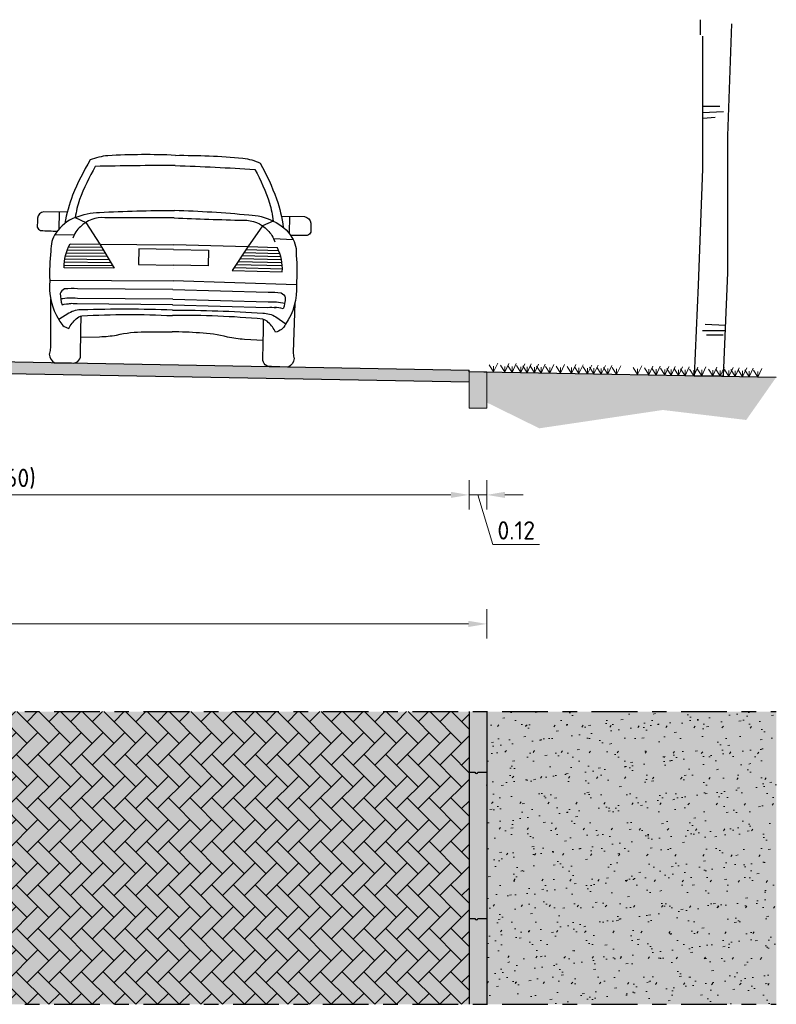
# Model space of a CAD drawing. Header units: metres. Extents: x 104013 to 108981, y 427946 to 428479.
# Tile 238 of 256: x 108872.43 to 108877.6, y 428247.61 to 428254.34. Entities that reach past the tile are written whole.
import ezdxf

# ---------------------------------------------------------------- set-up
doc = ezdxf.new("R2010")
doc.units = ezdxf.units.M
doc.linetypes.add('CENTER', pattern=[2, 1.25, -0.25, 0.25, -0.25])
doc.linetypes.add('XX-AFBREEK', pattern=[7, 4, -1, 1, -1])
doc.layers.get('DefPoints').update_dxf_attribs({"color": 211, "lineweight": 18})
for name, color, linetype, lineweight in [('N-WE-GR-BOOM-SD', 90, 'Continuous', 25), ('N-WE-GR-GRAS-AD-50', 62, 'Continuous', 18), ('N-WE-VH-KANTOPSLUITING_ELEMENT_INRITBAND-SD', 252, 'Continuous', 25), ('N-WE-VH-KANTVERHARDING-M', 7, 'Continuous', 18), ('N-WE-VH-VERHARDING-GD', 7, 'Continuous', 25), ('N-WE-VH-VERHARDING_BETONSTRAATSTEEN-AD-50', 252, 'Continuous', 18), ('N-XX-VH-KANTOPSLUITING_OPSLUITBAND-SD', 150, 'Continuous', 0), ('X-XX-AL-AANKLEDING-SD', 251, 'Continuous', 25), ('X-XX-AL-AFBREEKLIJN-GD', 7, 'XX-AFBREEK', 25)]:
    doc.layers.add(name, color=color, linetype=linetype, lineweight=lineweight)
doc.layers.add('N-WE-GR-GRAS_GAZON-V', color=7, linetype='Continuous', lineweight=18, true_color=0xdbffb8)
doc.layers.add('N-WE-VH-VERHARDING-AP_PLEIN', color=7, linetype='Continuous', true_color=0x7f6f3f)
doc.styles.add('NLCS-ISO-M50-T25', font='NLCS-ISO.ttf', dxfattribs={"height": 0.125})
doc.dimstyles.new('NLCS-M50-T25-PIJL_l2_h1', dxfattribs={"dimscale": 0.05, "dimtxt": 2.5, "dimasz": 2.5, "dimexe": 2, "dimexo": 2, "dimgap": 0.7, "dimtad": 1, "dimzin": 0, "dimdsep": 46, "dimtxsty": 'NLCS-ISO-M50-T25', "dimcen": 2.5, "dimdle": 2, "dimclrd": 256, "dimclre": 256, "dimclrt": 256, "dimadec": 1, "dimazin": 0, "dimtfac": 1, "dimtofl": 0, "dimtmove": 1, "dimatfit": 0, "dimfxl": 2, "dimfxlon": 1, "dimtfillclr": 256, "dimtolj": 1, "dimtzin": 0, "dimlwd": 18, "dimlwe": 18, "dimarcsym": 0})

# ---------------------------------------------------------------- blocks, each defined once
blk = doc.blocks.new('*D2865')
at = {"layer": 'DefPoints', "color": 0, "transparency": 16777216}
for p in [(108868.5034482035, 428252.0722474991), (108875.503633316, 428251.6975896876), (108875.503633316, 428251.0929020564)]:
    blk.add_point(p, dxfattribs=at)
at = {"layer": 'N-WE-VH-KANTVERHARDING-M', "lineweight": 18, "transparency": 16777216}
for p, q in [((108868.5034482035, 428251.1929020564), (108868.5034482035, 428250.9929020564)), ((108875.503633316, 428251.1929020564), (108875.503633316, 428250.9929020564)), ((108868.6284482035, 428251.0929020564), (108875.378633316, 428251.0929020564))]:
    blk.add_line(p, q, dxfattribs=at)
at = {"layer": 'N-WE-VH-KANTVERHARDING-M', "transparency": 16777216}
for points in [[(108868.6284482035, 428251.1137353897), (108868.6284482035, 428251.0720687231), (108868.5034482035, 428251.0929020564)], [(108875.378633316, 428251.1137353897), (108875.378633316, 428251.0720687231), (108875.503633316, 428251.0929020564)]]:
    blk.add_solid(points, dxfattribs=at)
at = {"layer": 'N-WE-VH-KANTVERHARDING-M', "transparency": 16777216, "insert": (108872.0035407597, 428251.2029020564), "char_height": 0.125, "attachment_point": 5, "style": 'NLCS-ISO-M50-T25'}
blk.add_mtext('\\A1;var. (min. 4.60)', dxfattribs=at)
blk = doc.blocks.new('*D2866')
at = {"layer": 'DefPoints', "color": 0, "transparency": 16777216}
for p in [(108875.503633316, 428251.6875896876), (108875.6236333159, 428251.6784433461), (108875.6236333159, 428251.0929020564)]:
    blk.add_point(p, dxfattribs=at)
at = {"layer": 'N-WE-VH-KANTVERHARDING-M', "lineweight": 18, "transparency": 16777216}
for p, q in [((108875.503633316, 428251.1929020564), (108875.503633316, 428250.9929020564)), ((108875.6236333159, 428251.1929020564), (108875.6236333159, 428250.9929020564)), ((108875.378633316, 428251.0929020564), (108875.253633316, 428251.0929020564)), ((108875.503633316, 428251.0929020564), (108875.6236333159, 428251.0929020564)), ((108875.563633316, 428251.0929020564), (108875.665633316, 428250.7529020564)), ((108875.7486333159, 428251.0929020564), (108875.8736333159, 428251.0929020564)), ((108875.665633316, 428250.7529020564), (108875.985633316, 428250.7529020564))]:
    blk.add_line(p, q, dxfattribs=at)
at = {"layer": 'N-WE-VH-KANTVERHARDING-M', "transparency": 16777216}
for points in [[(108875.378633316, 428251.1137353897), (108875.378633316, 428251.0720687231), (108875.503633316, 428251.0929020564)], [(108875.7486333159, 428251.1137353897), (108875.7486333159, 428251.0720687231), (108875.6236333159, 428251.0929020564)]]:
    blk.add_solid(points, dxfattribs=at)
at = {"layer": 'N-WE-VH-KANTVERHARDING-M', "transparency": 16777216, "insert": (108875.825633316, 428250.8504020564), "char_height": 0.125, "attachment_point": 5, "style": 'NLCS-ISO-M50-T25'}
blk.add_mtext('\\A1;0.12', dxfattribs=at)
blk = doc.blocks.new('gras')
for points in [[(0, 0), (-0.03021695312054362, 0.04730042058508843)], [(0, 0), (0.02815248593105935, 0.05991283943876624)], [(0, 0), (0, 0.03941856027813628)]]:
    blk.add_lwpolyline(points)
blk = doc.blocks.new('SGR-BOOM_S02_G_ZIJ-D')
at = {"ltscale": 0.1}
blk.add_line((-0.1242285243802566, 0), (0.1242285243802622, 0), dxfattribs=at)
at = {"flags": 128}
for points in [[(-0.06901746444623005, 2.9121882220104), (-0.06901746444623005, 3.041191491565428)], [(0.1946584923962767, 3.006568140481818), (0.1593375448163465, 2.049730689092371), (0.1593375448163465, 0.8806117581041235), (0.1242285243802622, 0)], [(-0.05320780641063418, 2.900203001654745), (-0.05320780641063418, 1.766539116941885), (-0.08914841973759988, 0.7742466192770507), (-0.1242285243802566, 0)], [(-0.04701114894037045, 2.303750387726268), (0.09489230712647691, 2.303750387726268)], [(-0.05444713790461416, 2.24854822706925), (0.1258755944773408, 2.25662659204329)], [(-0.04701114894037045, 2.201424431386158), (0.05523369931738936, 2.209502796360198)], [(-0.030899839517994, 0.4416872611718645), (0.1419869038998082, 0.4336088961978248)], [(-0.05444713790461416, 0.3864851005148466), (0.1419869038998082, 0.3864851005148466)], [(-0.01788685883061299, 0.3492348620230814), (0.1240165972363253, 0.3492348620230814)]]:
    blk.add_lwpolyline(points, dxfattribs=at)
blk = doc.blocks.new('*D2868')
at = {"layer": 'DefPoints', "color": 0, "transparency": 16777216}
for p in [(108875.6236333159, 428251.6875896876), (108867.3036489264, 428250.9570431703), (108875.6236333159, 428250.2115021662)]:
    blk.add_point(p, dxfattribs=at)
at = {"layer": 'N-WE-VH-KANTVERHARDING-M', "lineweight": 18, "transparency": 16777216}
for p, q in [((108867.3036489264, 428250.3115021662), (108867.3036489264, 428250.1115021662)), ((108875.6236333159, 428250.3115021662), (108875.6236333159, 428250.1115021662)), ((108867.4286489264, 428250.2115021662), (108875.4986333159, 428250.2115021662))]:
    blk.add_line(p, q, dxfattribs=at)
at = {"layer": 'N-WE-VH-KANTVERHARDING-M', "transparency": 16777216}
for points in [[(108867.4286489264, 428250.2323354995), (108867.4286489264, 428250.1906688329), (108867.3036489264, 428250.2115021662)], [(108875.4986333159, 428250.2323354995), (108875.4986333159, 428250.1906688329), (108875.6236333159, 428250.2115021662)]]:
    blk.add_solid(points, dxfattribs=at)
at = {"layer": 'N-WE-VH-KANTVERHARDING-M', "transparency": 16777216, "insert": (108871.4636411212, 428250.3215021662), "char_height": 0.125, "attachment_point": 5, "style": 'NLCS-ISO-M50-T25'}
blk.add_mtext('\\A1;var. (min. 6.00)', dxfattribs=at)
blk = doc.blocks.new('SAL-AANKLEDING_AUTO2_ACHTERAANZICHT-D')
for points in [[(4.440892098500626e-16, 1.430253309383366, 0.02613860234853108), (-0.4616485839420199, 1.419021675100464, 0.07661489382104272), (-0.5813669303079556, 1.388175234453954, 0.03666797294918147), (-0.6969704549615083, 1.145604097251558, 0.04913597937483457), (-0.7464483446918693, 0.9515987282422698, 2.196377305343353)], [(4.440892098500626e-16, 1.430253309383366, -0.02613860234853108), (0.4616485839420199, 1.419021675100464, -0.07661489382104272), (0.5813669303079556, 1.388175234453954, -0.03666797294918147), (0.6969704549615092, 1.145604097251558, -0.04913597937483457), (0.7464483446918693, 0.9515987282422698, -2.196377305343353)], [(-5.589400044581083e-06, 1.360676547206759, 0.005851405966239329), (-0.545667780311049, 1.344526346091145, 0.04085810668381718), (-0.6501764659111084, 1.115670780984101, 0.0349975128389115), (-0.6766741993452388, 0.9930433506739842, -0.1007371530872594), (-0.5105591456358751, 1.030315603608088, -0.01752609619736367), (-3.034991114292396e-05, 1.052458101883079, 0.2892893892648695)], [(5.589400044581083e-06, 1.360676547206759, -0.005851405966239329), (0.5456677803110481, 1.344526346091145, -0.04085810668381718), (0.6501764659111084, 1.115670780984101, -0.0349975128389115), (0.6766741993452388, 0.9930433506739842, 0.1007371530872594), (0.5105591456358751, 1.030315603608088, 0.01752609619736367), (3.034991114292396e-05, 1.052458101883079, -0.2892893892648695)], [(-0.7315395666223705, 1.029056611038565), (-0.8907814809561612, 1.027783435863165, 0.3476511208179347), (-0.9348137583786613, 0.9831402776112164, -0.01669251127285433), (-0.9350017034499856, 0.9225175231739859, 0.2222222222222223), (-0.9113959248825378, 0.9002189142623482, 0.01535152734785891), (-0.7971221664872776, 0.898170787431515, -1.76727317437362)], [(0.7315395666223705, 1.029056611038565), (0.8907814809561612, 1.027783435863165, -0.3476511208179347), (0.9348137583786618, 0.9831402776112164, 0.01669251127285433), (0.9350017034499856, 0.9225175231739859, -0.2222222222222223), (0.9113959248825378, 0.9002189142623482, -0.01535152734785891), (0.7971221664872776, 0.898170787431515, 1.76727317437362)], [(-0.6766741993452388, 0.9930433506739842, 0.1536036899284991), (-0.8063094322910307, 0.884707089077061, 0.1756729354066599), (-0.8378713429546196, 0.7606592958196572, 0.04629192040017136), (-0.8430091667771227, 0.5601565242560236, 0.1693775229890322), (-0.7740873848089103, 0.2909360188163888, 0.2362105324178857), (-0.7061289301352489, 0.2348061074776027, -0.1175878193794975), (-0.656320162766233, 0.3006703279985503, -0.1523203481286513), (-0.6186474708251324, 0.3221615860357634, -0.02787636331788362), (-8.798739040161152e-05, 0.3349876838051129, 3.882497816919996)], [(-3.429406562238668e-05, 1.00336133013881, -0.004258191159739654), (-0.4731833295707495, 0.9950094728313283, 0.2228598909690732), (-0.6398109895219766, 0.9309233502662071, 0.1396139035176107), (-0.6898579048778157, 0.8510146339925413, 2.585177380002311)], [(3.429406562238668e-05, 1.00336133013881, 0.004258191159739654), (0.4731833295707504, 0.9950094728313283, -0.2228598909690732), (0.6398109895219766, 0.9309233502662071, -0.1396139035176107), (0.6898579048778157, 0.8510146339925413, -2.585177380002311)], [(0.6766741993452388, 0.9930433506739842, -0.1536036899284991), (0.8063094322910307, 0.884707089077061, -0.1756729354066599), (0.8378713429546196, 0.7606592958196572, -0.04629192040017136), (0.8430091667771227, 0.5601565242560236, -0.1693775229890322), (0.7740873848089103, 0.2909360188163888, -0.2362105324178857), (0.7061289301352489, 0.2348061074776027, 0.1175878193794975), (0.656320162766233, 0.3006703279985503, 0.1523203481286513), (0.6186474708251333, 0.3221615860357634, 0.02787636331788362), (8.798739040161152e-05, 0.3349876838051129, -3.882497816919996)], [(-0.5056978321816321, 0.8147836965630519), (-0.4034306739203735, 0.6517955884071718), (-0.7453448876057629, 0.6484400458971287, -0.1358112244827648), (-0.7085329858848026, 0.812198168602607), (-0.5056978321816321, 0.8147836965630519)], [(0.5056978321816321, 0.8147836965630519), (0.4034306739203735, 0.6517955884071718), (0.7453448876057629, 0.6484400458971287, 0.1358112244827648), (0.7085329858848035, 0.812198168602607), (0.5056978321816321, 0.8147836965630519)], [(-0.7406856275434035, 0.5036530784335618, 0.2365543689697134), (-0.7690086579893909, 0.4711179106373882, 0.08143002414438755), (-0.7558164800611, 0.3948134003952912, -0.07099198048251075), (-0.6954821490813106, 0.4041644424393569, -0.006008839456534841)], [(-7.807566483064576e-05, 0.5125213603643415), (-0.6516970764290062, 0.5061791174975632, 0.0475829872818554), (-0.7406856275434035, 0.5036530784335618, 0.7309953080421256)], [(7.807566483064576e-05, 0.5125213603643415), (0.6516970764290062, 0.5061791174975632, -0.0475829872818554), (0.7406856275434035, 0.5036530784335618, -0.7309953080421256)], [(0.7406856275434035, 0.5036530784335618, -0.2365543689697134), (0.7690086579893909, 0.4711179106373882, -0.08143002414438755), (0.7558164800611, 0.3948134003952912, 0.07099198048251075), (0.6954821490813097, 0.4041644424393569, 0.006008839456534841)], [(-0.8348454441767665, 0.4344694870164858), (-0.8302482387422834, 0.1000278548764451, -0.2484929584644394)], [(-7.807566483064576e-05, 0.4475381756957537), (-0.6516970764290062, 0.4411959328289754, 0.06139574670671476), (-0.7662126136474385, 0.4347853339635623, 0.7309953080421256)], [(-7.807566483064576e-05, 0.4096313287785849), (-0.6516970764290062, 0.4032890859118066, 0.02966404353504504), (-0.7072716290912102, 0.4037006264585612, 0.7309953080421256)], [(8.21126252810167e-05, 0.4081166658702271, 3.568422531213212e-05), (-0.001031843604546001, 0.4080818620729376, 2.482915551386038)], [(-8.21126252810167e-05, 0.4081166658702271, -3.568422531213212e-05), (0.001031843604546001, 0.4080818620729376, -2.482915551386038)], [(7.807566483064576e-05, 0.4475381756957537), (0.6516970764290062, 0.4411959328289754, -0.06139574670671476), (0.7662126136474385, 0.4347853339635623, -0.7309953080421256)], [(7.807566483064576e-05, 0.4096313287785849), (0.6516970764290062, 0.4032890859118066, -0.02966404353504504), (0.7072716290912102, 0.4037006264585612, -0.7309953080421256)], [(0.8348454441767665, 0.4344694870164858), (0.8302482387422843, 0.1000278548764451, 0.2484929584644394)], [(-8.490331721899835e-05, 0.3733781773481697, 0.01620402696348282), (-0.6172591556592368, 0.3630381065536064, 0.1466534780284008), (-0.7078130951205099, 0.3387648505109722), (-0.7760644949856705, 0.2939410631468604)], [(8.490331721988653e-05, 0.3733781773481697, -0.01620402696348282), (0.617259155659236, 0.3630381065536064, -0.1466534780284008), (0.7078130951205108, 0.3387648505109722), (0.7760644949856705, 0.2939410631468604)], [(-0.7995630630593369, -0.002029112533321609), (-0.6834906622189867, 0, 0.4732745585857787), (-0.6224076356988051, 0.0508713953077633, -0.007714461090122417), (-0.622987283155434, 0.3210680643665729, -0.6325902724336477)], [(0.7995630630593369, -0.002029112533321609), (0.6834906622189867, 0, -0.4732745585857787), (0.6224076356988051, 0.0508713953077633, 0.007714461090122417), (0.622987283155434, 0.3210680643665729, 0.6325902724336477)], [(-0.6237161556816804, 0.177099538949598), (-0.4947011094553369, 0.1821235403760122, 0.03752420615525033), (-0.3795930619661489, 0.1956105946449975, -0.05794033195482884), (-0.1869567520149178, 0.2202384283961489, -0.01919793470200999), (-9.693201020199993e-05, 0.2236451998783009, -1.799571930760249)], [(0.6237161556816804, 0.177099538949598), (0.4947011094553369, 0.1821235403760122, -0.03752420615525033), (0.3795930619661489, 0.1956105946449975, 0.05794033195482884), (0.1869567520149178, 0.2202384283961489, 0.01919793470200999), (9.693201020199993e-05, 0.2236451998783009, 1.799571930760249)], [(-0.8302482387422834, 0.1000278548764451, -0.06773080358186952), (-0.8349896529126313, 0.06383793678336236, 0.08953268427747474), (-0.836885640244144, 0.05696027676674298, 0.4116406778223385)], [(0.8302482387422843, 0.1000278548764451, 0.06773080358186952), (0.8349896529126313, 0.06383793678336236, -0.08953268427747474), (0.836885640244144, 0.05696027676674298, -0.4116406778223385)], [(-0.836885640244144, 0.05696027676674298, 0.2471577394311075), (-0.7995630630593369, -0.002029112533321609, 0.4179660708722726)], [(0.836885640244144, 0.05696027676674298, -0.2471577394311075), (0.7995630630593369, -0.002029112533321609, -0.4179660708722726)]]:
    blk.add_lwpolyline(points, format="xyb")
for points in [[(-0.7867506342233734, 1.028615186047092), (-0.7868711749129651, 0.911445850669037)], [(0.7867506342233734, 1.028615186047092), (0.786871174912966, 0.911445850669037)], [(-0.6766741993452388, 0.9930433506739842), (-0.6041270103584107, 0.960675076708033), (-0.5056978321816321, 0.8147836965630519), (-4.915868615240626e-05, 0.8183267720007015)], [(0.6766741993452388, 0.9930433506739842), (0.6041270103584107, 0.960675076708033), (0.5056978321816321, 0.8147836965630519), (4.915868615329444e-05, 0.8183267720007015)], [(-0.6807379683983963, 0.8754053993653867), (-0.814881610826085, 0.8708350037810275)], [(0.6807379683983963, 0.8754053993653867), (0.814881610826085, 0.8708350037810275)], [(-0.7336061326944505, 0.7502760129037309), (-0.4667570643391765, 0.7527219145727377)], [(-0.7268669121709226, 0.7710886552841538), (-0.4797027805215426, 0.7733541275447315)], [(-0.7184605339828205, 0.7919165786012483), (-0.4926484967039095, 0.7939863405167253)], [(-5.172680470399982e-05, 0.7863588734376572), (-0.2381625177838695, 0.7860315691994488), (-0.23835472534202, 0.6807432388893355)], [(5.172680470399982e-05, 0.7863588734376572), (0.2381625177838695, 0.7860315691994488), (0.23835472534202, 0.6807432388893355)], [(0.7336061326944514, 0.7502760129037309), (0.4667570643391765, 0.7527219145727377)], [(0.7268669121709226, 0.7710886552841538), (0.4797027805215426, 0.7733541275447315)], [(0.7184605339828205, 0.7919165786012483), (0.4926484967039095, 0.7939863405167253)], [(-0.7447948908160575, 0.6879208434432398), (-0.4279199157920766, 0.6908252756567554)], [(-0.742502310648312, 0.7086927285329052), (-0.4408656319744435, 0.7114574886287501)], [(-0.7387910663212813, 0.7294776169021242), (-0.4538113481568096, 0.7320897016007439)], [(-0.23835472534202, 0.6807432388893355), (-6.021289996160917e-05, 0.680724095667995)], [(0.23835472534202, 0.6807432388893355), (6.021289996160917e-05, 0.680724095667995)], [(0.7447948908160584, 0.6879208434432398), (0.4279199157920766, 0.6908252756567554)], [(0.742502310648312, 0.7086927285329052), (0.4408656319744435, 0.7114574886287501)], [(0.7387910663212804, 0.7294776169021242), (0.4538113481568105, 0.7320897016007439)], [(-0.7457023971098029, 0.6671616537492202), (-0.4149741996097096, 0.6701930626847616)], [(6.217739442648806e-05, 0.6562701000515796), (-0.0003451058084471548, 0.6562746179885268)], [(-6.217739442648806e-05, 0.6562701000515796), (0.0003451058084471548, 0.6562746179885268)], [(0.7457023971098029, 0.6671616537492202), (0.4149741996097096, 0.6701930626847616)], [(-0.8430595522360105, 0.5609125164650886), (-6.890018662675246e-05, 0.5725848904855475)], [(0.8430595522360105, 0.5609125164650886), (6.890018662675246e-05, 0.5725848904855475)]]:
    blk.add_lwpolyline(points)
blk = doc.blocks.new('opsluitband 12')
blk.add_hatch(color=253).paths.add_polyline_path([(-0.09999999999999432, -0.25), (0.02000000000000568, -0.25), (0.02000000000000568, 0), (-0.09999999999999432, 0)])
at = {"flags": 128}
blk.add_lwpolyline([(-0.09999999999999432, -0.25), (0.02000000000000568, -0.25), (0.02000000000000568, 0), (-0.09999999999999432, 0)], close=True, dxfattribs=at)

msp = doc.modelspace()

# ---------------------------------------------------------------- hatches: boundary and pattern name
at = {"layer": 'N-WE-GR-GRAS-AD-50'}
h = msp.add_hatch(dxfattribs=at)
h.set_pattern_fill('AGR-GRAS_GAZON', color=256, scale=0.1, pattern_type=2)
h.set_pattern_definition([(37.50000000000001, (106967.6978252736, 428505.659952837), (-0.006299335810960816, 0.1926823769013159), [0, -0.152, 0, -0.17, 0, -0.1625]), (7.499999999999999, (106967.6978252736, 428505.659952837), (0.1769776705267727, 0.282214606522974), [0, -0.082, 0, -0.137, 0, -0.0525]), (327.5, (106967.5748252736, 428505.659952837), (0.3114141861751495, 0.0005659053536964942), [0, -0.05, 0, -0.18, 0, -0.235]), (317.5, (106967.5748252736, 428505.659952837), (0.3006126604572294, 0.08776755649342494), [0, -0.025, 0, -0.118, 0, -0.135]), (51, (106967.4438252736, 428506.040952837), (-0.05040871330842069, 0.1757961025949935), [0.01499999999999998, -0.2095499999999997]), (10, (106967.4438252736, 428505.2789528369), (0.07728868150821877, 0.1657460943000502), [0.01499999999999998, -0.2095499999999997])])
h.paths.add_polyline_path([(108875.6236333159, 428249.6129919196), (108875.6236333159, 428247.6129919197), (108877.6032987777, 428247.6129919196), (108877.6032987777, 428249.6129919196)])
at = {"layer": 'N-WE-GR-GRAS_GAZON-V'}
h = msp.add_hatch(color=256, dxfattribs=at)
h.dxf.hatch_style = 1
h.paths.add_polyline_path([(108877.6032987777, 428251.8976160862), (108875.603633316, 428251.9341953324), (108875.603633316, 428251.7341953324), (108875.9832669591, 428251.5476390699), (108876.8276652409, 428251.6728527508), (108877.3977923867, 428251.604619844)])
h = msp.add_hatch(color=256, dxfattribs=at)
h.dxf.hatch_style = 1
h.paths.add_polyline_path([(108875.6236333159, 428249.6129919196), (108875.6236333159, 428247.6129919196), (108877.6032987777, 428247.6129919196), (108877.6032987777, 428249.6129919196)])
at = {"layer": 'N-WE-VH-KANTOPSLUITING_ELEMENT_INRITBAND-SD'}
h = msp.add_hatch(color=253, dxfattribs=at)
h.dxf.hatch_style = 1
h.paths.add_polyline_path([(108875.6236333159, 428247.6129919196), (108875.6236333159, 428249.6129919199), (108875.5036333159, 428249.6129919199), (108875.5036333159, 428247.6129919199)])
at = {"layer": 'N-WE-VH-VERHARDING-AP_PLEIN'}
h = msp.add_hatch(color=256, dxfattribs=at)
h.dxf.hatch_style = 1
h.paths.add_polyline_path([(108868.5034482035, 428252.0722474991), (108868.5019850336, 428251.9922608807), (108875.503633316, 428251.8641819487), (108875.503633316, 428251.9441953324)])
h = msp.add_hatch(color=256, dxfattribs=at)
h.dxf.hatch_style = 1
h.paths.add_polyline_path([(108868.5045980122, 428249.6129919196), (108868.5045980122, 428247.6129919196), (108875.5036333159, 428247.6129919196), (108875.5036333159, 428249.6129919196)])
at = {"layer": 'N-WE-VH-VERHARDING_BETONSTRAATSTEEN-AD-50'}
h = msp.add_hatch(dxfattribs=at)
h.set_pattern_fill('AVH-BSS_KEIFORMAAT_KEPER', color=256, angle=135, pattern_type=2)
h.set_pattern_definition([(135, (108870.2549486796, 428247.6129919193), (-0.148492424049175, 1.387778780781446e-17), [0.315, -0.105]), (45, (108870.1064562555, 428247.4644994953), (-0.148492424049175, 2.775557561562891e-17), [0.315, -0.105])])
h.paths.add_polyline_path([(108868.5045980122, 428249.6129919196), (108868.5045980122, 428247.6129919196), (108875.5036333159, 428247.6129919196), (108875.5036333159, 428249.6129919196)])

# ---------------------------------------------------------------- linework, layer by layer
at = {"layer": 'N-WE-VH-VERHARDING-GD', "flags": 128}
for points in [[(108867.3036489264, 428252.0941950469), (108875.503633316, 428251.9441953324)], [(108867.3021857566, 428252.0142084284), (108875.503633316, 428251.8641819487)], [(108875.503633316, 428251.9341953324), (108875.503633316, 428251.9441953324)], [(108875.603633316, 428251.9341953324), (108877.6032987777, 428251.8976160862)], [(108875.5036333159, 428249.6129919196), (108875.5036333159, 428247.6129919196)], [(108875.5036333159, 428249.6129919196), (108875.5036333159, 428247.6129919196)], [(108875.5036333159, 428249.6129919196), (108875.5036333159, 428247.6129919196)], [(108875.6236333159, 428249.6129919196), (108875.6236333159, 428247.6129919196)], [(108875.5036333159, 428249.1993558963), (108875.5436333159, 428249.1993558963)], [(108875.5636333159, 428249.1993558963), (108875.6236333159, 428249.1993558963)], [(108875.5036333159, 428248.1993558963), (108875.5436333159, 428248.1993558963)], [(108875.5636333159, 428248.1993558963), (108875.6236333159, 428248.1993558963)]]:
    msp.add_lwpolyline(points, dxfattribs=at)
at = {"layer": 'N-WE-VH-VERHARDING-GD'}
for centre in [(108875.5536333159, 428249.1993558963), (108875.5536333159, 428248.1993558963)]:
    msp.add_arc(centre, 0.00999999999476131, 180, 0, dxfattribs=at)
at = {"layer": 'X-XX-AL-AFBREEKLIJN-GD', "linetype": 'CENTER', "ltscale": 0.25}
for points in [[(108859.8036489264, 428249.6129919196), (108877.6032987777, 428249.6129919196)], [(108859.8036489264, 428247.6129919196), (108877.6032987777, 428247.6129919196)]]:
    msp.add_lwpolyline(points, dxfattribs=at)

# ---------------------------------------------------------------- block references
at = {"layer": 'N-WE-GR-BOOM-SD', "xscale": 0.8, "yscale": 0.8, "zscale": 0.8}
msp.add_blockref('SGR-BOOM_S02_G_ZIJ-D', (108877.1413164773, 428251.9060669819), dxfattribs=at)
at = {"layer": 'N-WE-GR-GRAS-AD-50'}
for p in [(108875.6712404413, 428251.9329586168), (108875.7471469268, 428251.9310821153), (108875.7973971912, 428251.9298398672), (108875.8568667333, 428251.9283697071), (108875.8999055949, 428251.9273057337), (108875.9504928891, 428251.9260551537), (108875.9949653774, 428251.9249557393), (108876.0547129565, 428251.9234787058), (108876.1279214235, 428251.9246046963), (108876.2038279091, 428251.9227281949), (108876.2540781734, 428251.9214859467), (108876.3135477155, 428251.9200157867), (108876.3565865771, 428251.9189518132), (108876.4071738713, 428251.9177012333), (108876.4516463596, 428251.9166018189), (108876.5113939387, 428251.9151247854), (108876.655473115, 428251.9149543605), (108876.7313796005, 428251.9130778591), (108876.7816298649, 428251.9118356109), (108876.841099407, 428251.9103654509), (108876.8841382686, 428251.9093014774), (108876.9347255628, 428251.9080508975), (108876.9791980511, 428251.906951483), (108877.0389456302, 428251.9054744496), (108877.0934369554, 428251.9069428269), (108877.169343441, 428251.9050663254), (108877.2195937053, 428251.9038240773), (108877.2790632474, 428251.9023539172), (108877.322102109, 428251.9012899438), (108877.3726894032, 428251.9000393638), (108877.4171618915, 428251.8989399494), (108877.4769094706, 428251.8974629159)]:
    msp.add_blockref('gras', p, dxfattribs=at)
at = {"layer": 'N-XX-VH-KANTOPSLUITING_OPSLUITBAND-SD'}
msp.add_blockref('opsluitband 12', (108875.603633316, 428251.9341953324), dxfattribs=at)
at = {"layer": 'X-XX-AL-AANKLEDING-SD', "rotation": 358.9520233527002}
msp.add_blockref('SAL-AANKLEDING_AUTO2_ACHTERAANZICHT-D', (108873.4693728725, 428251.9824221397), dxfattribs=at)

# ---------------------------------------------------------------- dimensions: what is measured, and where the dimension line sits
at = {"layer": 'N-WE-VH-KANTVERHARDING-M'}
for base, p1, p2, text, picture, middle in [((108875.503633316, 428251.0929020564), (108868.5034482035, 428252.0722474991), (108875.503633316, 428251.6975896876), 'var. (min. 4.60)', '*D2865', (108872.0035407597, 428251.2029020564)), ((108875.6236333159, 428250.2115021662), (108867.3036489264, 428250.9570431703), (108875.6236333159, 428251.6875896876), 'var. (min. 6.00)', '*D2868', (108871.4636411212, 428250.3215021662))]:
    dim = msp.add_linear_dim(base=base, p1=p1, p2=p2, angle=180, text=text, dimstyle='NLCS-M50-T25-PIJL_l2_h1', dxfattribs=at)
    dim.commit()
    dim.dimension.update_dxf_attribs({"geometry": picture, "text_midpoint": middle})
dim = msp.add_linear_dim(base=(108875.6236333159, 428251.0929020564), p1=(108875.503633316, 428251.6875896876), p2=(108875.6236333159, 428251.6784433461), angle=180, dimstyle='NLCS-M50-T25-PIJL_l2_h1', dxfattribs=at)
dim.commit()
dim.dimension.update_dxf_attribs({"geometry": '*D2866', "text_midpoint": (108875.700633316, 428250.8504020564)})

doc.saveas('drawing.dxf')
